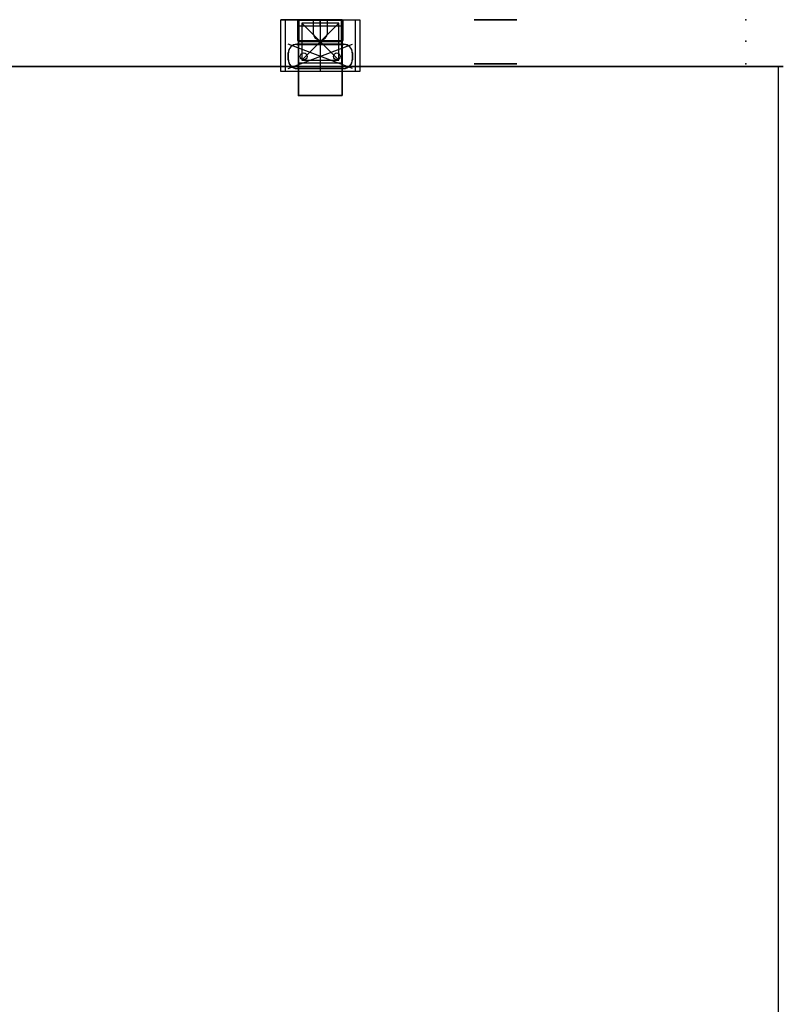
# Model space of a CAD drawing. Header units: centimetres. Extents: x -77 to 2, y 0 to 202.
# Tile 3 of 3: x -37 to 2, y 152 to 202. Entities that reach past the tile are written whole.
import ezdxf

# ---------------------------------------------------------------- set-up
doc = ezdxf.new("R2010")
doc.units = ezdxf.units.CM
doc.header["$MEASUREMENT"] = 0
for name, color, linetype in [('DNR80X+DNR30X v1_Sketch10', 7, 'Continuous'), ('DNR80X+DNR30X v1_Sketch11', 7, 'Continuous'), ('DNR80X+DNR30X v1_Sketch12', 7, 'Continuous'), ('DNR80X+DNR30X v1_Sketch13', 7, 'Continuous'), ('DNR80X+DNR30X v1_Sketch14', 7, 'Continuous'), ('DNR80X+DNR30X v1_Sketch15', 7, 'Continuous'), ('DNR80X+DNR30X v1_Sketch17', 7, 'Continuous'), ('DNR80X+DNR30X v1_Sketch18', 7, 'Continuous'), ('DNR80X+DNR30X v1_Sketch19', 7, 'Continuous'), ('DNR80X+DNR30X v1_Sketch20', 7, 'Continuous'), ('DNR80X+DNR30X v1_Sketch21', 7, 'Continuous'), ('DNR80X+DNR30X v1_Sketch22', 7, 'Continuous'), ('DNR80X+DNR30X v1_Sketch23', 7, 'Continuous'), ('DNR80X+DNR30X v1_Sketch24', 7, 'Continuous'), ('DNR80X+DNR30X v1_Sketch25', 7, 'Continuous'), ('DNR80X+DNR30X v1_Sketch26', 7, 'Continuous'), ('DNR80X+DNR30X v1_Sketch27', 7, 'Continuous'), ('DNR80X+DNR30X v1_Sketch3', 7, 'Continuous'), ('DNR80X+DNR30X v1_Sketch4', 7, 'Continuous'), ('DNR80X+DNR30X v1_Sketch5', 7, 'Continuous'), ('DNR80X+DNR30X v1_Sketch6', 7, 'Continuous'), ('DNR80X+DNR30X v1_Sketch7', 7, 'Continuous'), ('DNR80X+DNR30X v1_Sketch8', 7, 'Continuous'), ('DNR80X+DNR30X v1_Sketch9', 7, 'Continuous')]:
    doc.layers.add(name, color=color, linetype=linetype)

msp = doc.modelspace()

# ---------------------------------------------------------------- linework, layer by layer
at = {"layer": 'DNR80X+DNR30X v1_Sketch10'}
for p, q in [((-23, 198.5, -0.09), (-23, 202.4, -0.09)), ((-23, 202.4, -0.09), (-23, 201.3, -0.09)), ((-23, 202.4, -0.09), (-20.75, 202.4, -0.09)), ((-20.75, 202.4, -0.09), (-23, 202.4, -0.09)), ((-20.75, 201.3, -0.09), (-20.75, 202.4, -0.09)), ((-20.75, 202.4, -0.09), (-20.75, 198.5, -0.09)), ((-23, 201.3, -0.09), (-20.75, 201.3, -0.09)), ((-20.75, 198.5, -0.09), (-23, 198.5, -0.09))]:
    msp.add_line(p, q, dxfattribs=at)
at = {"layer": 'DNR80X+DNR30X v1_Sketch11'}
for p, q in [((-23, 202.4, -1.465), (-23, 202.4, 2.03)), ((-23, 202.4, 2.03), (-20.75, 202.4, 2.03)), ((-20.75, 202.4, 2.03), (-20.75, 202.4, -1.465))]:
    msp.add_line(p, q, dxfattribs=at)
at = {"layer": 'DNR80X+DNR30X v1_Sketch11', "extrusion": (0, 1, 0)}
msp.add_circle((21.875, -1.465, 202.4), 0.35, dxfattribs=at)
msp.add_arc((21.875, -1.465, 202.4), 1.125, 180, 0, dxfattribs=at)
at = {"layer": 'DNR80X+DNR30X v1_Sketch11'}
msp.add_point((0, 202.4), dxfattribs=at)
at = {"layer": 'DNR80X+DNR30X v1_Sketch12'}
for p, q in [((-22.97, 201.3, -0.393), (-23, 201.3, -0.393)), ((-23, 201.3, -3.543), (-23, 201.3, -0.393)), ((-23, 201.3, -0.19), (-23, 201.3, -1.465)), ((-23, 201.3, -0.393), (-20.78, 201.3, -0.393)), ((-20.75, 201.3, -3.543), (-23, 201.3, -3.543)), ((-22.97, 201.3, -0.19), (-22.97, 201.3, -1.465)), ((-20.78, 201.3, -0.19), (-22.97, 201.3, -0.19)), ((-21.875, 201.3, -0.393), (-21.875, 201.3, -3.543)), ((-20.78, 201.3, -1.465), (-20.78, 201.3, -0.19)), ((-20.78, 201.3, -0.393), (-20.75, 201.3, -0.393)), ((-20.75, 201.3, -1.465), (-20.75, 201.3, -0.19)), ((-20.75, 201.3, -0.393), (-20.75, 201.3, -3.543))]:
    msp.add_line(p, q, dxfattribs=at)
at = {"layer": 'DNR80X+DNR30X v1_Sketch12', "extrusion": (0, -1, 0)}
msp.add_circle((-21.875, -1.465, -201.3), 0.35, dxfattribs=at)
msp.add_arc((-21.875, -1.465, -201.3), 1.095, 180, 360, dxfattribs=at)
at = {"layer": 'DNR80X+DNR30X v1_Sketch12'}
msp.add_point((0, 201.3), dxfattribs=at)
at = {"layer": 'DNR80X+DNR30X v1_Sketch13'}
for p, q in [((-20.75, 201.3, -2.693), (-23, 201.3, -2.693)), ((-23, 201.3, -2.693), (-23, 201.3, -3.543)), ((-23, 201.3, -3.543), (-20.75, 201.3, -3.543)), ((-20.75, 201.3, -3.543), (-23, 201.3, -3.543)), ((-23, 201.3, -3.543), (-23, 201.3, -1.518)), ((-20.75, 201.3, -1.518), (-20.75, 201.3, -3.543)), ((-20.75, 201.3, -3.543), (-20.75, 201.3, -2.693))]:
    msp.add_line(p, q, dxfattribs=at)
at = {"layer": 'DNR80X+DNR30X v1_Sketch13', "extrusion": (0, 1, 0)}
msp.add_circle((21.875, -1.465, 201.3), 0.35, dxfattribs=at)
for start, end in [(0, 90), (90, 180)]:
    msp.add_arc((21.875, -1.518, 201.3), 1.125, start, end, dxfattribs=at)
at = {"layer": 'DNR80X+DNR30X v1_Sketch13'}
msp.add_point((0, 201.3), dxfattribs=at)
at = {"layer": 'DNR80X+DNR30X v1_Sketch14'}
for p, q in [((-20.78, 202.4, -2.693), (-22.97, 202.4, -2.693)), ((-21.875, 202.4, -2.693), (-22.24, 202.4, -2.693)), ((-22.24, 202.4, -2.693), (-22.24, 201.71, -2.693)), ((-21.875, 202.4, -2.693), (-21.875, 202.37, -2.693)), ((-21.875, 202.4, -2.693), (-21.51, 202.4, -2.693)), ((-21.51, 201.71, -2.693), (-21.51, 202.4, -2.693)), ((-23, 202.37, -2.693), (-23, 201.27, -2.693)), ((-20.75, 202.065, -2.693), (-23, 202.065, -2.693)), ((-22.97, 202.37, -2.693), (-22.97, 201.33, -2.693)), ((-20.78, 202.37, -2.693), (-22.97, 202.37, -2.693)), ((-21.875, 202.065, -2.693), (-21.875, 202.37, -2.693)), ((-20.78, 201.33, -2.693), (-20.78, 202.37, -2.693)), ((-20.75, 202.37, -2.693), (-20.75, 200.17, -2.693)), ((-22.97, 201.33, -2.693), (-20.78, 201.33, -2.693)), ((-21.88, 201.35, -2.693), (-21.87, 201.35, -2.693))]:
    msp.add_line(p, q, dxfattribs=at)
for centre, start, end in [((-21.88, 201.71, -2.693), 180, 270), ((-21.87, 201.71, -2.693), 270, 0)]:
    msp.add_arc(centre, 0.36, start, end, dxfattribs=at)
at = {"layer": 'DNR80X+DNR30X v1_Sketch15'}
for p, q in [((-22.97, 202.37, -3.543), (-20.78, 202.37, -3.543)), ((-22.97, 200.17, -3.543), (-22.97, 202.37, -3.543)), ((-22.825, 202.22, -3.543), (-22.825, 200.32, -3.543)), ((-20.925, 200.32, -3.543), (-22.825, 202.22, -3.543)), ((-22.825, 200.32, -3.543), (-20.925, 202.22, -3.543)), ((-20.925, 202.22, -3.543), (-22.825, 202.22, -3.543)), ((-21.875, 202.37, -3.543), (-21.875, 200.17, -3.543)), ((-20.925, 200.32, -3.543), (-20.925, 202.22, -3.543)), ((-20.78, 202.37, -3.543), (-20.78, 200.17, -3.543)), ((-20.78, 201.27, -3.543), (-22.97, 201.27, -3.543)), ((-20.78, 200.17, -3.543), (-22.97, 200.17, -3.543)), ((-22.825, 200.32, -3.543), (-20.925, 200.32, -3.543))]:
    msp.add_line(p, q, dxfattribs=at)
for p in [(-21.875, 201.27, -3.543), (-21.875, 201.27, -3.543), (-21.875, 200.17, -3.543)]:
    msp.add_point(p, dxfattribs=at)
at = {"layer": 'DNR80X+DNR30X v1_Sketch17'}
for p, q in [((-23.9, 199.73, -109.056), (-23.9, 202.4, -109.056)), ((-21.875, 202.4, -109.056), (-23.9, 202.4, -109.056)), ((-23.9, 202.4, -109.056), (-19.85, 202.4, -109.056)), ((-20.75, 202.4, -109.056), (-23, 202.4, -109.056)), ((-23, 198.5, -109.056), (-23, 202.4, -109.056)), ((-23, 202.4, -109.056), (-20.75, 202.4, -109.056)), ((-21.875, 202.4, -109.056), (-21.875, 199.73, -109.056)), ((-20.75, 202.4, -109.056), (-20.75, 198.5, -109.056)), ((-19.85, 202.4, -109.056), (-19.85, 199.73, -109.056)), ((-19.85, 199.73, -109.056), (-23.9, 199.73, -109.056)), ((-20.75, 198.5, -109.056), (-23, 198.5, -109.056))]:
    msp.add_line(p, q, dxfattribs=at)
at = {"layer": 'DNR80X+DNR30X v1_Sketch18'}
for p, q in [((-23.03, 202.37, -108.496), (-23.679, 202.37, -108.496)), ((-23.679, 202.37, -108.496), (-23.679, 199.76, -108.496)), ((-23.03, 201.33, -108.496), (-23.03, 202.37, -108.496)), ((-20.071, 202.37, -108.496), (-20.72, 202.37, -108.496)), ((-20.72, 202.37, -108.496), (-20.72, 201.33, -108.496)), ((-20.071, 199.76, -108.496), (-20.071, 202.37, -108.496)), ((-20.225, 199.89, -108.496), (-23.525, 201.14, -108.496)), ((-23.525, 199.89, -108.496), (-20.225, 201.14, -108.496)), ((-23.075, 201.14, -108.496), (-20.675, 201.14, -108.496)), ((-20.78, 201.27, -108.496), (-22.97, 201.27, -108.496)), ((-21.875, 201.27, -108.496), (-21.875, 199.76, -108.496)), ((-23.525, 200.34, -108.496), (-23.525, 200.69, -108.496)), ((-20.225, 200.69, -108.496), (-20.225, 200.34, -108.496)), ((-20.675, 199.89, -108.496), (-23.075, 199.89, -108.496)), ((-23.679, 199.76, -108.496), (-20.071, 199.76, -108.496))]:
    msp.add_line(p, q, dxfattribs=at)
for centre, radius, start, end in [((-23.075, 200.69, -108.496), 0.45, 90, 180), ((-22.97, 201.33, -108.496), 0.06, 180, 270), ((-20.78, 201.33, -108.496), 0.06, 270, 0), ((-20.675, 200.69, -108.496), 0.45, 0, 90), ((-23.075, 200.34, -108.496), 0.45, 180, 270), ((-20.675, 200.34, -108.496), 0.45, 270, 0)]:
    msp.add_arc(centre, radius, start, end, dxfattribs=at)
msp.add_point((-21.875, 200.515, -108.496), dxfattribs=at)
at = {"layer": 'DNR80X+DNR30X v1_Sketch19'}
for p, q in [((-23.679, 202.37, -108.496), (-23.679, 199.76, -108.496)), ((-23.03, 202.37, -108.496), (-23.679, 202.37, -108.496)), ((-23.03, 201.33, -108.496), (-23.03, 202.37, -108.496)), ((-20.071, 202.37, -108.496), (-20.72, 202.37, -108.496)), ((-20.72, 202.37, -108.496), (-20.72, 201.33, -108.496)), ((-20.071, 199.76, -108.496), (-20.071, 202.37, -108.496)), ((-23.075, 201.14, -108.496), (-20.675, 201.14, -108.496)), ((-23.075, 201.13, -108.496), (-20.675, 201.13, -108.496)), ((-20.78, 201.27, -108.496), (-22.97, 201.27, -108.496)), ((-23.525, 200.34, -108.496), (-23.525, 200.69, -108.496)), ((-23.515, 200.34, -108.496), (-23.515, 200.69, -108.496)), ((-20.235, 200.69, -108.496), (-20.235, 200.34, -108.496)), ((-20.225, 200.69, -108.496), (-20.225, 200.34, -108.496)), ((-20.675, 199.9, -108.496), (-23.075, 199.9, -108.496)), ((-20.675, 199.89, -108.496), (-23.075, 199.89, -108.496)), ((-23.679, 199.76, -108.496), (-20.071, 199.76, -108.496))]:
    msp.add_line(p, q, dxfattribs=at)
for centre, radius, start, end in [((-23.075, 200.69, -108.496), 0.45, 90, 180), ((-23.075, 200.69, -108.496), 0.44, 90, 180), ((-22.97, 201.33, -108.496), 0.06, 180, 270), ((-20.78, 201.33, -108.496), 0.06, 270, 0), ((-20.675, 200.69, -108.496), 0.45, 0, 90), ((-20.675, 200.69, -108.496), 0.44, 0, 90), ((-23.075, 200.34, -108.496), 0.45, 180, 270), ((-23.075, 200.34, -108.496), 0.44, 180, 270), ((-20.675, 200.34, -108.496), 0.45, 270, 0), ((-20.675, 200.34, -108.496), 0.44, 270, 0)]:
    msp.add_arc(centre, radius, start, end, dxfattribs=at)
at = {"layer": 'DNR80X+DNR30X v1_Sketch20'}
for p, q in [((-20.675, 201.14, -108.996), (-23.075, 201.14, -108.996)), ((-23.525, 200.69, -108.996), (-23.525, 200.34, -108.996)), ((-20.225, 200.34, -108.996), (-20.225, 200.69, -108.996)), ((-23.075, 199.89, -108.996), (-20.675, 199.89, -108.996))]:
    msp.add_line(p, q, dxfattribs=at)
for centre in [(-22.725, 200.515, -108.996), (-21.025, 200.515, -108.996)]:
    msp.add_circle(centre, 0.175, dxfattribs=at)
for centre, start, end in [((-23.075, 200.69, -108.996), 90, 180), ((-20.675, 200.69, -108.996), 0, 90), ((-23.075, 200.34, -108.996), 180, 270), ((-20.675, 200.34, -108.996), 270, 0)]:
    msp.add_arc(centre, 0.45, start, end, dxfattribs=at)
at = {"layer": 'DNR80X+DNR30X v1_Sketch21'}
msp.add_line((-76.325, 200, 1.43), (1.675, 200, 1.43), dxfattribs=at)
msp.add_point((0, 200), dxfattribs=at)
at = {"layer": 'DNR80X+DNR30X v1_Sketch22'}
for p, q in [((-13.97, 200.14, -1.518), (-13.97, 200.14, -3.513)), ((-13.97, 200.14, -3.513), (-11.78, 200.14, -3.513)), ((-13.225, 200.14, -1.659), (-12.882, 200.14, -1.865)), ((-13.218, 200.14, -1.259), (-13.225, 200.14, -1.659)), ((-12.868, 200.14, -1.065), (-13.218, 200.14, -1.259)), ((-12.882, 200.14, -1.865), (-12.532, 200.14, -1.671)), ((-12.525, 200.14, -1.271), (-12.868, 200.14, -1.065)), ((-12.532, 200.14, -1.671), (-12.525, 200.14, -1.271)), ((-11.78, 200.14, -3.513), (-11.78, 200.14, -1.518))]:
    msp.add_line(p, q, dxfattribs=at)
at = {"layer": 'DNR80X+DNR30X v1_Sketch22', "extrusion": (0, -1, 0)}
msp.add_circle((-12.875, -1.465, -200.14), 0.35, dxfattribs=at)
for start, end in [(90, 180), (0, 90)]:
    msp.add_arc((-12.875, -1.518, -200.14), 1.095, start, end, dxfattribs=at)
at = {"layer": 'DNR80X+DNR30X v1_Sketch22'}
for p in [(-12.875, 200.14, -1.465), (0, 200.14)]:
    msp.add_point(p, dxfattribs=at)
at = {"layer": 'DNR80X+DNR30X v1_Sketch23'}
for p, q in [((-13.97, 200.14, -3.513), (-11.78, 200.14, -3.513)), ((-13.97, 200.14, -1.518), (-13.97, 200.14, -3.513)), ((-13.225, 200.14, -1.659), (-13.218, 200.14, -1.259)), ((-12.882, 200.14, -1.865), (-13.225, 200.14, -1.659)), ((-12.882, 200.14, -1.859), (-13.22, 200.14, -1.656)), ((-13.22, 200.14, -1.656), (-13.213, 200.14, -1.262)), ((-13.218, 200.14, -1.259), (-12.868, 200.14, -1.065)), ((-13.213, 200.14, -1.262), (-12.868, 200.14, -1.071)), ((-12.532, 200.14, -1.671), (-12.882, 200.14, -1.865)), ((-12.537, 200.14, -1.668), (-12.882, 200.14, -1.859)), ((-12.868, 200.14, -1.071), (-12.53, 200.14, -1.274)), ((-12.868, 200.14, -1.065), (-12.525, 200.14, -1.271)), ((-12.53, 200.14, -1.274), (-12.537, 200.14, -1.668)), ((-12.525, 200.14, -1.271), (-12.532, 200.14, -1.671)), ((-11.78, 200.14, -3.513), (-11.78, 200.14, -1.518))]:
    msp.add_line(p, q, dxfattribs=at)
at = {"layer": 'DNR80X+DNR30X v1_Sketch23', "extrusion": (0, -1, 0)}
for start, end in [(90, 180), (0, 90)]:
    msp.add_arc((-12.875, -1.518, -200.14), 1.095, start, end, dxfattribs=at)
at = {"layer": 'DNR80X+DNR30X v1_Sketch23'}
msp.add_point((0, 200.14), dxfattribs=at)
at = {"layer": 'DNR80X+DNR30X v1_Sketch24'}
for p, q in [((-13.97, 202.4, -1.465), (-13.97, 202.4, 1.93)), ((-13.97, 202.4, 1.93), (-11.78, 202.4, 1.93)), ((-11.78, 202.4, 1.93), (-11.78, 202.4, -1.465))]:
    msp.add_line(p, q, dxfattribs=at)
at = {"layer": 'DNR80X+DNR30X v1_Sketch24', "extrusion": (0, 1, 0)}
for radius in [0.45, 0.35]:
    msp.add_circle((12.875, -1.465, 202.4), radius, dxfattribs=at)
msp.add_arc((12.875, -1.465, 202.4), 1.095, 180, 0, dxfattribs=at)
at = {"layer": 'DNR80X+DNR30X v1_Sketch24'}
msp.add_point((0, 202.4), dxfattribs=at)
at = {"layer": 'DNR80X+DNR30X v1_Sketch25'}
for p, q in [((-12.675, 202.4, -1.44), (-13.075, 202.4, -1.44)), ((-13.075, 202.4, -1.44), (-13.075, 202.4, -1.49)), ((-12.675, 202.4, -1.44), (-13.075, 202.4, -1.49)), ((-13.075, 202.4, -1.44), (-12.675, 202.4, -1.49)), ((-13.075, 202.4, -1.49), (-12.675, 202.4, -1.49)), ((-12.9, 202.4, -1.265), (-12.85, 202.4, -1.265)), ((-12.85, 202.4, -1.665), (-12.9, 202.4, -1.665)), ((-12.9, 202.4, -1.265), (-12.85, 202.4, -1.665)), ((-12.9, 202.4, -1.665), (-12.9, 202.4, -1.265)), ((-12.85, 202.4, -1.265), (-12.9, 202.4, -1.665)), ((-12.85, 202.4, -1.265), (-12.85, 202.4, -1.665)), ((-12.675, 202.4, -1.49), (-12.675, 202.4, -1.44))]:
    msp.add_line(p, q, dxfattribs=at)
at = {"layer": 'DNR80X+DNR30X v1_Sketch25', "extrusion": (0, 1, 0)}
msp.add_circle((12.875, -1.465, 202.4), 0.443, dxfattribs=at)
at = {"layer": 'DNR80X+DNR30X v1_Sketch25'}
for p in [(-12.875, 202.4, -1.465), (-12.875, 202.4, -1.465), (0, 202.4)]:
    msp.add_point(p, dxfattribs=at)
at = {"layer": 'DNR80X+DNR30X v1_Sketch26'}
for p, q in [((-1.125, 200, 0.456), (-1.125, 200, 0.27)), ((-1.125, 200, 1.444), (-1.125, 200, 1.48)), ((-1.074, 200, 0.47), (-1.125, 200, 0.47)), ((-1.125, 200, 1.444), (-1.125, 200, 1.48)), ((-1.125, 200, 1.48), (-1.125, 200, 1.63)), ((-1.125, 200, 0.27), (0.665, 200, 0.27)), ((-1.125, 200, 1.63), (1.875, 200, 1.63)), ((-1.074, 200, 1.43), (-1.111, 200, 1.43)), ((-1.06, 200, 0.43), (-1.06, 200, 0.456)), ((-1.06, 200, 1.47), (-1.06, 200, 1.444)), ((-1.05, 200, 1.48), (-0.548, 200, 1.48)), ((-1.05, 200, 0.42), (-0.548, 200, 0.42)), ((-0.538, 200, 0.456), (-0.538, 200, 0.43)), ((-0.538, 200, 1.444), (-0.538, 200, 1.47)), ((-0.487, 200, 1.43), (-0.523, 200, 1.43)), ((-0.487, 200, 0.47), (-0.523, 200, 0.47)), ((-0.472, 200, 1.47), (-0.472, 200, 1.444)), ((-0.472, 200, 0.43), (-0.472, 200, 0.456)), ((-0.462, 200, 1.48), (0.04, 200, 1.48)), ((-0.462, 200, 0.42), (0.04, 200, 0.42)), ((0.05, 200, 1.444), (0.05, 200, 1.47)), ((0.05, 200, 0.456), (0.05, 200, 0.43)), ((0.101, 200, 0.47), (0.064, 200, 0.47)), ((0.101, 200, 1.43), (0.064, 200, 1.43)), ((0.115, 200, 1.47), (0.115, 200, 1.444)), ((0.115, 200, 0.43), (0.115, 200, 0.456)), ((0.125, 200, 0.42), (0.627, 200, 0.42)), ((0.125, 200, 1.48), (0.627, 200, 1.48)), ((0.637, 200, 0.456), (0.637, 200, 0.43)), ((0.637, 200, 1.444), (0.637, 200, 1.47)), ((0.688, 200, 0.47), (0.652, 200, 0.47)), ((0.688, 200, 1.43), (0.652, 200, 1.43)), ((0.675, 200, -1.37), (0.825, 200, -1.37)), ((0.675, 200, -1.37), (0.675, 200, 0.26)), ((0.703, 200, 0.43), (0.703, 200, 0.456)), ((0.703, 200, 1.47), (0.703, 200, 1.444)), ((0.713, 200, 1.48), (1.215, 200, 1.48)), ((0.713, 200, 0.42), (1.215, 200, 0.42)), ((0.825, 200, -1.37), (0.865, 200, -1.37)), ((0.825, 200, -0.695), (0.825, 200, -0.18)), ((0.825, 200, -1.295), (0.825, 200, -0.78)), ((0.865, 200, -1.37), (0.825, 200, -1.37)), ((0.825, 200, -0.095), (0.825, 200, 0.26)), ((0.885, 200, 0.27), (0.835, 200, 0.27)), ((0.835, 200, -0.77), (0.865, 200, -0.77)), ((0.865, 200, -0.705), (0.835, 200, -0.705)), ((0.865, 200, -0.105), (0.835, 200, -0.105)), ((0.835, 200, -0.17), (0.865, 200, -0.17)), ((0.865, 200, -1.305), (0.835, 200, -1.305)), ((0.875, 200, -1.36), (0.875, 200, -1.315)), ((0.875, 200, -1.315), (0.875, 200, -1.36)), ((0.875, 200, -0.16), (0.875, 200, -0.115)), ((0.875, 200, -0.76), (0.875, 200, -0.715)), ((0.885, 200, 0.27), (1.665, 200, 0.27)), ((1.225, 200, 0.456), (1.225, 200, 0.43)), ((1.225, 200, 1.444), (1.225, 200, 1.47)), ((1.276, 200, 0.47), (1.239, 200, 0.47)), ((1.276, 200, 1.43), (1.239, 200, 1.43)), ((1.29, 200, 1.47), (1.29, 200, 1.444)), ((1.29, 200, 0.43), (1.29, 200, 0.456)), ((1.3, 200, 1.48), (1.665, 200, 1.48)), ((1.3, 200, 0.42), (1.665, 200, 0.42)), ((1.665, 200, 0.27), (1.715, 200, 0.27)), ((1.675, 200, 1.43), (1.675, 200, 0.47)), ((1.675, 200, -0.16), (1.675, 200, -0.115)), ((1.675, 200, -1.37), (1.875, 200, -1.37)), ((1.675, 200, 1.47), (1.675, 200, 1.43)), ((1.675, 200, -0.76), (1.675, 200, -0.715)), ((1.675, 200, 0.43), (1.675, 200, 0.47)), ((1.675, 200, -1.315), (1.675, 200, -1.36)), ((1.715, 200, -0.17), (1.685, 200, -0.17)), ((1.685, 200, -1.37), (1.725, 200, -1.37)), ((1.685, 200, -0.705), (1.715, 200, -0.705)), ((1.685, 200, -0.105), (1.715, 200, -0.105)), ((1.715, 200, -0.77), (1.685, 200, -0.77)), ((1.685, 200, -1.305), (1.715, 200, -1.305)), ((1.725, 200, -0.095), (1.725, 200, 0.26)), ((1.725, 200, -0.695), (1.725, 200, -0.18)), ((1.725, 200, -1.295), (1.725, 200, -0.78)), ((1.875, 200, 1.63), (1.875, 200, 1.43)), ((1.875, 200, 0.47), (1.875, 200, 1.43)), ((1.875, 200, 0.27), (1.875, 200, 0.47)), ((1.875, 200, -1.37), (1.875, 200, 0.27))]:
    msp.add_line(p, q, dxfattribs=at)
at = {"layer": 'DNR80X+DNR30X v1_Sketch26', "extrusion": (-1.22465e-16, 1, 1.22465e-16)}
for centre, radius, start, end in [((1.111, 1.444, 200), 0.0145, 270, 0), ((1.111, 0.456, 200), 0.0145, 0, 90), ((1.074, 1.444, 200), 0.0145, 180, 270), ((1.074, 0.456, 200), 0.0145, 90, 180), ((1.05, 1.47, 200), 0.01, 0, 90), ((1.05, 0.43, 200), 0.01, 270, 0), ((0.548, 0.43, 200), 0.01, 180, 270), ((0.548, 1.47, 200), 0.01, 90, 180), ((0.523, 1.444, 200), 0.0145, 270, 0), ((0.523, 0.456, 200), 0.0145, 0, 90), ((0.487, 0.456, 200), 0.0145, 90, 180), ((0.487, 1.444, 200), 0.0145, 180, 270), ((0.462, 1.47, 200), 0.01, 0, 90), ((0.462, 0.43, 200), 0.01, 270, 0), ((-0.04, 0.43, 200), 0.01, 180, 270), ((-0.04, 1.47, 200), 0.01, 90, 180), ((-0.064, 0.456, 200), 0.0145, 0, 90), ((-0.064, 1.444, 200), 0.0145, 270, 0), ((-0.101, 1.444, 200), 0.0145, 180, 270), ((-0.101, 0.456, 200), 0.0145, 90, 180), ((-0.125, 1.47, 200), 0.01, 0, 90), ((-0.125, 0.43, 200), 0.01, 270, 0), ((-0.627, 0.43, 200), 0.01, 180, 270), ((-0.627, 1.47, 200), 0.01, 90, 180), ((-0.652, 0.456, 200), 0.0145, 0, 90), ((-0.652, 1.444, 200), 0.0145, 270, 0), ((-0.665, 0.26, 200), 0.01, 90, 180), ((-0.688, 1.444, 200), 0.0145, 180, 270), ((-0.688, 0.456, 200), 0.0145, 90, 180), ((-0.713, 1.47, 200), 0.01, 0, 90), ((-0.713, 0.43, 200), 0.01, 270, 0), ((-0.835, 0.26, 200), 0.01, 0, 90), ((-0.835, -0.695, 200), 0.01, 270, 0), ((-0.835, -0.78, 200), 0.01, 360, 90), ((-0.835, -0.095, 200), 0.01, 270, 0), ((-0.835, -0.18, 200), 0.01, 360, 90), ((-0.835, -1.295, 200), 0.01, 270, 0), ((-0.865, -1.36, 200), 0.01, 180, 270), ((-0.865, -0.76, 200), 0.01, 180, 270), ((-0.865, -0.115, 200), 0.01, 90, 180), ((-0.865, -0.16, 200), 0.01, 180, 270), ((-0.865, -1.315, 200), 0.01, 90, 180), ((-0.865, -0.715, 200), 0.01, 90, 180), ((-1.215, 0.43, 200), 0.01, 180, 270), ((-1.215, 1.47, 200), 0.01, 90, 180), ((-1.239, 1.444, 200), 0.0145, 270, 0), ((-1.239, 0.456, 200), 0.0145, 0, 90), ((-1.276, 1.444, 200), 0.0145, 180, 270), ((-1.276, 0.456, 200), 0.0145, 90, 180), ((-1.3, 1.47, 200), 0.01, 360, 90), ((-1.3, 0.43, 200), 0.01, 270, 0), ((-1.665, 1.47, 200), 0.01, 90, 180), ((-1.665, 0.43, 200), 0.01, 180, 270), ((-1.685, -0.16, 200), 0.01, 270, 0), ((-1.685, -1.315, 200), 0.01, 0, 90), ((-1.685, -0.115, 200), 0.01, 0, 90), ((-1.685, -0.715, 200), 0.01, 0, 90), ((-1.685, -0.76, 200), 0.01, 270, 0), ((-1.685, -1.36, 200), 0.01, 270, 0), ((-1.715, -0.18, 200), 0.01, 90, 180), ((-1.715, -1.295, 200), 0.01, 180, 270), ((-1.715, -0.095, 200), 0.01, 180, 270), ((-1.715, -0.695, 200), 0.01, 180, 270), ((-1.715, 0.26, 200), 0.01, 90, 180), ((-1.715, -0.78, 200), 0.01, 90, 180)]:
    msp.add_arc(centre, radius, start, end, dxfattribs=at)
at = {"layer": 'DNR80X+DNR30X v1_Sketch26'}
for p in [(-1.06, 200, 1.48), (0, 200), (0.825, 200, -1.305), (0.875, 200, 0.27), (1.675, 200, 0.27)]:
    msp.add_point(p, dxfattribs=at)
at = {"layer": 'DNR80X+DNR30X v1_Sketch27'}
for p, q in [((-1.125, 200, 1.444), (-1.125, 200, 1.63)), ((-1.125, 200, 1.63), (1.875, 200, 1.63)), ((0.665, 200, 0.27), (-1.125, 200, 0.27)), ((-1.125, 200, 0.27), (-1.125, 200, 0.456)), ((-1.074, 200, 1.43), (-1.111, 200, 1.43)), ((-1.111, 200, 0.47), (-1.074, 200, 0.47)), ((-1.06, 200, 1.47), (-1.06, 200, 1.444)), ((-1.06, 200, 0.456), (-1.06, 200, 0.43)), ((-0.548, 200, 1.48), (-1.05, 200, 1.48)), ((-1.05, 200, 0.42), (-0.548, 200, 0.42)), ((-0.538, 200, 0.43), (-0.538, 200, 0.456)), ((-0.538, 200, 1.444), (-0.538, 200, 1.47)), ((-0.487, 200, 1.43), (-0.523, 200, 1.43)), ((-0.523, 200, 0.47), (-0.487, 200, 0.47)), ((-0.472, 200, 1.47), (-0.472, 200, 1.444)), ((-0.472, 200, 0.456), (-0.472, 200, 0.43)), ((-0.462, 200, 0.42), (0.04, 200, 0.42)), ((0.04, 200, 1.48), (-0.462, 200, 1.48)), ((0.05, 200, 0.43), (0.05, 200, 0.456)), ((0.05, 200, 1.444), (0.05, 200, 1.47)), ((0.064, 200, 0.47), (0.101, 200, 0.47)), ((0.101, 200, 1.43), (0.064, 200, 1.43)), ((0.115, 200, 0.456), (0.115, 200, 0.43)), ((0.115, 200, 1.47), (0.115, 200, 1.444)), ((0.125, 200, 0.42), (0.627, 200, 0.42)), ((0.627, 200, 1.48), (0.125, 200, 1.48)), ((0.637, 200, 0.43), (0.637, 200, 0.456)), ((0.637, 200, 1.444), (0.637, 200, 1.47)), ((0.652, 200, 0.47), (0.688, 200, 0.47)), ((0.688, 200, 1.43), (0.652, 200, 1.43)), ((0.865, 200, -1.37), (0.675, 200, -1.37)), ((0.675, 200, -1.37), (0.675, 200, 0.26)), ((0.703, 200, 1.47), (0.703, 200, 1.444)), ((0.703, 200, 0.456), (0.703, 200, 0.43)), ((1.215, 200, 1.48), (0.713, 200, 1.48)), ((0.713, 200, 0.42), (1.215, 200, 0.42)), ((0.825, 200, -0.78), (0.825, 200, -1.295)), ((0.825, 200, -0.18), (0.825, 200, -0.695)), ((0.825, 200, 0.26), (0.825, 200, -0.095)), ((0.835, 200, -0.105), (0.865, 200, -0.105)), ((0.835, 200, -1.305), (0.865, 200, -1.305)), ((0.865, 200, -0.17), (0.835, 200, -0.17)), ((1.715, 200, 0.27), (0.835, 200, 0.27)), ((0.835, 200, -0.705), (0.865, 200, -0.705)), ((0.865, 200, -0.77), (0.835, 200, -0.77)), ((0.875, 200, -1.315), (0.875, 200, -1.36)), ((0.875, 200, -0.115), (0.875, 200, -0.16)), ((0.875, 200, 0.27), (0.875, 200, -29.73)), ((0.875, 200, -0.715), (0.875, 200, -0.76)), ((0.875, 200, -29.73), (1.675, 200, -29.73)), ((1.675, 200, 0.27), (0.875, 200, 0.27)), ((1.225, 200, 1.444), (1.225, 200, 1.47)), ((1.225, 200, 0.43), (1.225, 200, 0.456)), ((1.276, 200, 1.43), (1.239, 200, 1.43)), ((1.239, 200, 0.47), (1.276, 200, 0.47)), ((1.29, 200, 0.456), (1.29, 200, 0.43)), ((1.29, 200, 1.47), (1.29, 200, 1.444)), ((1.3, 200, 0.42), (1.665, 200, 0.42)), ((1.665, 200, 1.48), (1.3, 200, 1.48)), ((1.675, 200, -0.76), (1.675, 200, -0.715)), ((1.675, 200, -1.36), (1.675, 200, -1.315)), ((1.675, 200, -0.16), (1.675, 200, -0.115)), ((1.675, 200, 0.27), (1.675, 200, -29.73)), ((1.675, 200, 0.43), (1.675, 200, 1.47)), ((1.685, 200, -0.105), (1.715, 200, -0.105)), ((1.875, 200, -1.37), (1.685, 200, -1.37)), ((1.685, 200, -1.305), (1.715, 200, -1.305)), ((1.685, 200, -0.705), (1.715, 200, -0.705)), ((1.715, 200, -0.17), (1.685, 200, -0.17)), ((1.715, 200, -0.77), (1.685, 200, -0.77)), ((1.725, 200, -0.695), (1.725, 200, -0.18)), ((1.725, 200, -0.095), (1.725, 200, 0.26)), ((1.725, 200, -1.295), (1.725, 200, -0.78)), ((1.875, 200, 1.63), (1.875, 200, -1.37))]:
    msp.add_line(p, q, dxfattribs=at)
at = {"layer": 'DNR80X+DNR30X v1_Sketch27', "extrusion": (-1.22465e-16, 1, 1.22465e-16)}
for centre, radius, start, end in [((1.111, 1.444, 200), 0.0145, 270, 0), ((1.111, 0.456, 200), 0.0145, 0, 90), ((1.074, 1.444, 200), 0.0145, 180, 270), ((1.074, 0.456, 200), 0.0145, 90, 180), ((1.05, 0.43, 200), 0.01, 270, 0), ((1.05, 1.47, 200), 0.01, 0, 90), ((0.548, 0.43, 200), 0.01, 180, 270), ((0.548, 1.47, 200), 0.01, 90, 180), ((0.523, 1.444, 200), 0.0145, 270, 360), ((0.523, 0.456, 200), 0.0145, 0, 90), ((0.487, 1.444, 200), 0.0145, 180, 270), ((0.487, 0.456, 200), 0.0145, 90, 180), ((0.462, 0.43, 200), 0.01, 270, 0), ((0.462, 1.47, 200), 0.01, 0, 90), ((-0.04, 0.43, 200), 0.01, 180, 270), ((-0.04, 1.47, 200), 0.01, 90, 180), ((-0.064, 1.444, 200), 0.0145, 270, 0), ((-0.064, 0.456, 200), 0.0145, 0, 90), ((-0.101, 1.444, 200), 0.0145, 180, 270), ((-0.101, 0.456, 200), 0.0145, 90, 180), ((-0.125, 1.47, 200), 0.01, 0, 90), ((-0.125, 0.43, 200), 0.01, 270, 0), ((-0.627, 0.43, 200), 0.01, 180, 270), ((-0.627, 1.47, 200), 0.01, 90, 180), ((-0.652, 0.456, 200), 0.0145, 0, 90), ((-0.652, 1.444, 200), 0.0145, 270, 0), ((-0.665, 0.26, 200), 0.01, 90, 180), ((-0.688, 1.444, 200), 0.0145, 180, 270), ((-0.688, 0.456, 200), 0.0145, 90, 180), ((-0.713, 1.47, 200), 0.01, 0, 90), ((-0.713, 0.43, 200), 0.01, 270, 0), ((-0.835, 0.26, 200), 0.01, 0, 90), ((-0.835, -1.295, 200), 0.01, 270, 0), ((-0.835, -0.095, 200), 0.01, 270, 0), ((-0.835, -0.695, 200), 0.01, 270, 0), ((-0.835, -0.78, 200), 0.01, 360, 90), ((-0.835, -0.18, 200), 0.01, 360, 90), ((-0.865, -1.315, 200), 0.01, 90, 180), ((-0.865, -0.76, 200), 0.01, 180, 270), ((-0.865, -0.16, 200), 0.01, 180, 270), ((-0.865, -0.115, 200), 0.01, 90, 180), ((-0.865, -1.36, 200), 0.01, 180, 270), ((-0.865, -0.715, 200), 0.01, 90, 180), ((-1.215, 1.47, 200), 0.01, 90, 180), ((-1.215, 0.43, 200), 0.01, 180, 270), ((-1.239, 1.444, 200), 0.0145, 270, 0), ((-1.239, 0.456, 200), 0.0145, 0, 90), ((-1.276, 0.456, 200), 0.0145, 90, 180), ((-1.276, 1.444, 200), 0.0145, 180, 270), ((-1.3, 1.47, 200), 0.01, 360, 90), ((-1.3, 0.43, 200), 0.01, 270, 0), ((-1.665, 1.47, 200), 0.01, 90, 180), ((-1.665, 0.43, 200), 0.01, 180, 270), ((-1.685, -0.715, 200), 0.01, 0, 90), ((-1.685, -1.36, 200), 0.01, 270, 0), ((-1.685, -0.115, 200), 0.01, 0, 90), ((-1.685, -1.315, 200), 0.01, 0, 90), ((-1.685, -0.76, 200), 0.01, 270, 0), ((-1.685, -0.16, 200), 0.01, 270, 0), ((-1.715, -0.695, 200), 0.01, 180, 270), ((-1.715, -0.78, 200), 0.01, 90, 180), ((-1.715, -1.295, 200), 0.01, 180, 270), ((-1.715, 0.26, 200), 0.01, 90, 180), ((-1.715, -0.18, 200), 0.01, 90, 180), ((-1.715, -0.095, 200), 0.01, 180, 270)]:
    msp.add_arc(centre, radius, start, end, dxfattribs=at)
at = {"layer": 'DNR80X+DNR30X v1_Sketch27'}
msp.add_point((0, 200), dxfattribs=at)
at = {"layer": 'DNR80X+DNR30X v1_Sketch3'}
for p, q in [((-1.925, 200, 0.89), (-1.887, 200, 0.89)), ((-1.925, 200, -0.89), (-1.925, 200, 0.89)), ((-1.887, 200, -0.89), (-1.925, 200, -0.89)), ((-1.925, 200, -0.852), (-1.925, 200, -0.778)), ((-1.925, 200, 0.508), (-1.925, 200, 0.852)), ((1.855, 200, -0.89), (-1.887, 200, -0.89)), ((-1.887, 200, -0.74), (-1.839, 200, -0.74)), ((-1.887, 200, 0.89), (1.855, 200, 0.89)), ((-1.813, 200, 0.47), (-1.887, 200, 0.47)), ((-1.831, 200, -0.748), (-1.831, 200, -0.747)), ((-1.828, 200, -0.75), (-1.776, 200, -0.683)), ((-1.775, 200, 0.514), (-1.775, 200, 0.508)), ((-1.775, 200, 0.74), (-1.775, 200, 0.634)), ((0.625, 200, 0.74), (-1.775, 200, 0.74)), ((-1.767, 200, -0.686), (-1.767, 200, -0.74)), ((-1.695, 200, 0.524), (-1.765, 200, 0.524)), ((-1.765, 200, 0.624), (-1.695, 200, 0.624)), ((-1.757, 200, -0.75), (-1.757, 200, -0.75)), ((-1.752, 200, -0.748), (-1.701, 200, -0.683)), ((-1.692, 200, -0.686), (-1.692, 200, -0.74)), ((-1.682, 200, -0.75), (-1.682, 200, -0.75)), ((-1.677, 200, -0.748), (-1.626, 200, -0.683)), ((-1.675, 200, 0.604), (-1.675, 200, 0.544)), ((-1.618, 200, -0.686), (-1.618, 200, -0.74)), ((-1.608, 200, -0.75), (-1.608, 200, -0.75)), ((-1.603, 200, -0.748), (-1.552, 200, -0.683)), ((-1.543, 200, -0.686), (-1.543, 200, -0.74)), ((-1.533, 200, -0.75), (-1.533, 200, -0.75)), ((-1.528, 200, -0.748), (-1.477, 200, -0.683)), ((-1.468, 200, -0.686), (-1.468, 200, -0.74)), ((-1.458, 200, -0.75), (-1.458, 200, -0.75)), ((-1.454, 200, -0.748), (-1.403, 200, -0.683)), ((-1.394, 200, -0.686), (-1.394, 200, -0.74)), ((-1.384, 200, -0.75), (-1.384, 200, -0.75)), ((-1.379, 200, -0.748), (-1.328, 200, -0.683)), ((-1.319, 200, -0.686), (-1.319, 200, -0.74)), ((-1.309, 200, -0.75), (-1.309, 200, -0.75)), ((-1.305, 200, -0.748), (-1.254, 200, -0.683)), ((-1.245, 200, -0.686), (-1.245, 200, -0.74)), ((-1.235, 200, -0.75), (-1.235, 200, -0.75)), ((-1.23, 200, -0.748), (-1.179, 200, -0.683)), ((-1.17, 200, -0.686), (-1.17, 200, -0.74)), ((-1.16, 200, -0.75), (-1.16, 200, -0.75)), ((-1.156, 200, -0.748), (-1.105, 200, -0.683)), ((-1.096, 200, -0.686), (-1.096, 200, -0.74)), ((-1.086, 200, -0.75), (-1.086, 200, -0.75)), ((-1.081, 200, -0.748), (-1.03, 200, -0.683)), ((-1.021, 200, -0.686), (-1.021, 200, -0.74)), ((-1.011, 200, -0.75), (-1.011, 200, -0.75)), ((-1.006, 200, -0.748), (-0.956, 200, -0.683)), ((-0.947, 200, -0.686), (-0.947, 200, -0.74)), ((-0.937, 200, -0.75), (-0.937, 200, -0.75)), ((-0.932, 200, -0.748), (-0.881, 200, -0.683)), ((-0.872, 200, -0.686), (-0.872, 200, -0.74)), ((-0.862, 200, -0.75), (-0.862, 200, -0.75)), ((-0.857, 200, -0.748), (-0.807, 200, -0.683)), ((-0.798, 200, -0.686), (-0.798, 200, -0.74)), ((-0.788, 200, -0.75), (-0.783, 200, -0.75)), ((-0.781, 200, -0.748), (-0.781, 200, -0.742)), ((-0.779, 200, -0.74), (-0.7, 200, -0.74)), ((-0.667, 200, -0.717), (-0.597, 200, -0.526)), ((-0.575, 200, -0.74), (0.275, 200, -0.74)), ((-0.504, 200, -0.544), (-0.575, 200, -0.74)), ((-0.545, 200, -0.49), (-0.541, 200, -0.49)), ((0.275, 200, -0.49), (0.375, 200, -0.49)), ((0.275, 200, -0.74), (0.275, 200, -0.49)), ((0.375, 200, -0.74), (1.655, 200, -0.74)), ((0.375, 200, -0.49), (0.375, 200, -0.74)), ((0.525, 200, 0.544), (0.525, 200, 0.604)), ((0.545, 200, 0.624), (0.625, 200, 0.624)), ((0.705, 200, 0.524), (0.545, 200, 0.524)), ((0.625, 200, 0.624), (0.625, 200, 0.74)), ((1.655, 200, 0.74), (0.725, 200, 0.74)), ((0.725, 200, 0.74), (0.725, 200, 0.544)), ((1.675, 200, -0.72), (1.675, 200, 0.72)), ((1.825, 200, 0.73), (1.825, 200, -0.73)), ((1.835, 200, -0.74), (1.855, 200, -0.74)), ((1.855, 200, 0.74), (1.835, 200, 0.74)), ((1.925, 200, 0.89), (1.855, 200, 0.89)), ((1.855, 200, -0.89), (1.925, 200, -0.89)), ((1.925, 200, -0.89), (1.925, 200, 0.89)), ((1.925, 200, -0.81), (1.925, 200, -0.82)), ((1.925, 200, 0.82), (1.925, 200, 0.81))]:
    msp.add_line(p, q, dxfattribs=at)
at = {"layer": 'DNR80X+DNR30X v1_Sketch3', "extrusion": (0, 1, 0)}
for centre, radius, start, end in [((1.887, -0.778, 200), 0.038, 0, 90), ((1.887, -0.852, 200), 0.038, 270, 0), ((1.887, 0.852, 200), 0.038, 360, 90), ((1.887, 0.508, 200), 0.038, 270, 0), ((1.839, -0.748, 200), 0.0075, 90, 180), ((1.828, -0.747, 200), 0.003, 270, 0), ((1.813, 0.508, 200), 0.038, 180, 270), ((1.772, -0.686, 200), 0.005, 38.0284, 180), ((1.765, 0.514, 200), 0.01, 360, 90), ((1.765, 0.634, 200), 0.01, 270, 0), ((1.757, -0.74, 200), 0.01, 270, 0), ((1.757, -0.744, 200), 0.006, 218.0284, 269.9926), ((1.697, -0.686, 200), 0.005, 38.0284, 180), ((1.695, 0.544, 200), 0.02, 180, 270), ((1.695, 0.604, 200), 0.02, 90, 180), ((1.682, -0.74, 200), 0.01, 270, 0), ((1.682, -0.744, 200), 0.006, 218.0284, 269.9926), ((1.623, -0.686, 200), 0.005, 38.0284, 180), ((1.608, -0.74, 200), 0.01, 270, 0), ((1.608, -0.744, 200), 0.006, 218.0284, 269.9926), ((1.548, -0.686, 200), 0.005, 38.0284, 180), ((1.533, -0.74, 200), 0.01, 270, 0), ((1.533, -0.744, 200), 0.006, 218.0284, 269.9926), ((1.473, -0.686, 200), 0.005, 38.0284, 180), ((1.458, -0.74, 200), 0.01, 270, 0), ((1.458, -0.744, 200), 0.006, 218.0284, 269.9926), ((1.399, -0.686, 200), 0.005, 38.0284, 180), ((1.384, -0.74, 200), 0.01, 270, 0), ((1.384, -0.744, 200), 0.006, 218.0284, 269.9926), ((1.324, -0.686, 200), 0.005, 38.0284, 180), ((1.309, -0.74, 200), 0.01, 270, 0), ((1.309, -0.744, 200), 0.006, 218.0284, 269.9926), ((1.25, -0.686, 200), 0.005, 38.0284, 180), ((1.235, -0.74, 200), 0.01, 270, 0), ((1.235, -0.744, 200), 0.006, 218.0284, 269.9926), ((1.175, -0.686, 200), 0.005, 38.0284, 180), ((1.16, -0.74, 200), 0.01, 270, 0), ((1.16, -0.744, 200), 0.006, 218.0284, 269.9926), ((1.101, -0.686, 200), 0.005, 38.0284, 180), ((1.086, -0.74, 200), 0.01, 270, 0), ((1.086, -0.744, 200), 0.006, 218.0284, 269.9926), ((1.026, -0.686, 200), 0.005, 38.0284, 180), ((1.011, -0.74, 200), 0.01, 270, 0), ((1.011, -0.744, 200), 0.006, 218.0284, 269.9926), ((0.952, -0.686, 200), 0.005, 38.0284, 180), ((0.937, -0.74, 200), 0.01, 270.0002, 0), ((0.937, -0.744, 200), 0.006, 218.0284, 270), ((0.877, -0.686, 200), 0.005, 38.0284, 180), ((0.862, -0.74, 200), 0.01, 270.0075, 360), ((0.862, -0.744, 200), 0.006, 218.0284, 270), ((0.803, -0.686, 200), 0.005, 38.0284, 180), ((0.788, -0.74, 200), 0.01, 270, 0), ((0.783, -0.748, 200), 0.002, 180, 270), ((0.779, -0.742, 200), 0.002, 360, 90), ((0.7, -0.705, 200), 0.035, 200, 270), ((0.545, -0.545, 200), 0.055, 20, 90), ((0.541, -0.53, 200), 0.04, 90, 200), ((-0.545, 0.544, 200), 0.02, 270, 360), ((-0.545, 0.604, 200), 0.02, 0, 90), ((-0.705, 0.544, 200), 0.02, 180, 270), ((-1.655, 0.72, 200), 0.02, 90, 180), ((-1.655, -0.72, 200), 0.02, 180, 270), ((-1.835, -0.73, 200), 0.01, 270, 0), ((-1.835, 0.73, 200), 0.01, 0, 90), ((-1.855, -0.82, 200), 0.07, 180, 270), ((-1.855, -0.81, 200), 0.07, 90, 180), ((-1.855, 0.81, 200), 0.07, 180, 270), ((-1.855, 0.82, 200), 0.07, 90, 180)]:
    msp.add_arc(centre, radius, start, end, dxfattribs=at)
at = {"layer": 'DNR80X+DNR30X v1_Sketch3'}
msp.add_point((0, 200), dxfattribs=at)
at = {"layer": 'DNR80X+DNR30X v1_Sketch4'}
for p, q in [((-1.925, 200, 0.852), (-1.925, 200, -0.852)), ((1.855, 200, 0.89), (-1.887, 200, 0.89)), ((-1.887, 200, -0.89), (1.855, 200, -0.89)), ((1.835, 200, 0.73), (1.835, 200, -0.73)), ((1.845, 200, -0.74), (1.925, 200, -0.74)), ((1.925, 200, 0.74), (1.845, 200, 0.74)), ((1.925, 200, -0.82), (1.925, 200, 0.82))]:
    msp.add_line(p, q, dxfattribs=at)
at = {"layer": 'DNR80X+DNR30X v1_Sketch4', "extrusion": (0, -1, 0)}
for centre, radius, start, end in [((-1.887, 0.852, -200), 0.038, 90, 180), ((-1.887, -0.852, -200), 0.038, 180, 270), ((1.845, -0.73, -200), 0.01, 180, 270), ((1.845, 0.73, -200), 0.01, 90, 180), ((1.855, 0.82, -200), 0.07, 0, 90), ((1.855, -0.82, -200), 0.07, 270, 0)]:
    msp.add_arc(centre, radius, start, end, dxfattribs=at)
at = {"layer": 'DNR80X+DNR30X v1_Sketch4'}
for p in [(0, 200), (1.835, 200, -0.74), (1.835, 200, 0.74)]:
    msp.add_point(p, dxfattribs=at)
at = {"layer": 'DNR80X+DNR30X v1_Sketch5'}
for p, q in [((-76.325, 200, 0.47), (1.675, 200, 0.47)), ((-1.925, 200, 0.852), (-1.925, 200, -0.852)), ((-1.887, 200, -0.89), (1.855, 200, -0.89)), ((1.855, 200, 0.89), (-1.887, 200, 0.89)), ((1.825, 200, 0.79), (-1.825, 200, 0.79)), ((0.725, 200, 0.544), (0.725, 200, 0.74)), ((0.725, 200, 0.74), (1.655, 200, 0.74)), ((0.84, 200, 0.615), (0.84, 200, 0.595)), ((1.12, 200, 0.665), (0.89, 200, 0.665)), ((0.89, 200, 0.545), (1.12, 200, 0.545)), ((1.2, 200, 0.605), (1.2, 200, 0.705)), ((1.28, 200, 0.665), (1.51, 200, 0.665)), ((1.51, 200, 0.545), (1.28, 200, 0.545)), ((1.56, 200, 0.615), (1.56, 200, 0.595)), ((1.835, 200, -0.73), (1.835, 200, 0.73)), ((1.845, 200, 0.74), (1.925, 200, 0.74)), ((1.925, 200, -0.74), (1.845, 200, -0.74)), ((1.925, 200, -0.82), (1.925, 200, -0.74)), ((1.925, 200, 0.74), (1.925, 200, 0.82))]:
    msp.add_line(p, q, dxfattribs=at)
at = {"layer": 'DNR80X+DNR30X v1_Sketch5', "extrusion": (0, -1, 0)}
for centre, radius, start, end in [((-1.887, -0.852, -200), 0.038, 180, 270), ((-1.887, 0.852, -200), 0.038, 90, 180), ((0.89, 0.595, -200), 0.05, 180, 270), ((0.89, 0.615, -200), 0.05, 90, 180), ((1.2, 0.605, -200), 0.1, 216.8699, 270), ((1.2, 0.605, -200), 0.1, 90, 143.1301), ((1.2, 0.605, -200), 0.1, 36.8699, 90), ((1.2, 0.605, -200), 0.1, 270, 323.1301), ((1.51, 0.595, -200), 0.05, 270, 0), ((1.51, 0.615, -200), 0.05, 0, 90), ((1.845, 0.73, -200), 0.01, 90, 180), ((1.845, -0.73, -200), 0.01, 180, 270), ((1.855, -0.82, -200), 0.07, 270, 0), ((1.855, 0.82, -200), 0.07, 0, 90)]:
    msp.add_arc(centre, radius, start, end, dxfattribs=at)
at = {"layer": 'DNR80X+DNR30X v1_Sketch5'}
for p in [(0, 200), (1.2, 200, 0.605)]:
    msp.add_point(p, dxfattribs=at)
at = {"layer": 'DNR80X+DNR30X v1_Sketch6'}
for p, q in [((-1.925, 200, 0.852), (-1.925, 200, -0.852)), ((-1.887, 200, -0.89), (1.855, 200, -0.89)), ((1.855, 200, 0.89), (-1.887, 200, 0.89)), ((0.84, 200, -0.595), (0.84, 200, -0.615)), ((0.84, 200, 0.595), (0.84, 200, 0.615)), ((1.5, 200), (0.85, 200)), ((1.12, 200, -0.545), (0.89, 200, -0.545)), ((0.89, 200, -0.665), (1.12, 200, -0.665)), ((0.89, 200, 0.665), (1.12, 200, 0.665)), ((1.12, 200, 0.545), (0.89, 200, 0.545)), ((1.28, 200, -0.665), (1.51, 200, -0.665)), ((1.51, 200, -0.545), (1.28, 200, -0.545)), ((1.51, 200, 0.545), (1.28, 200, 0.545)), ((1.28, 200, 0.665), (1.51, 200, 0.665)), ((1.56, 200, -0.615), (1.56, 200, -0.595)), ((1.56, 200, 0.615), (1.56, 200, 0.595)), ((1.835, 200, -0.73), (1.835, 200, 0.73)), ((1.845, 200, 0.74), (1.925, 200, 0.74)), ((1.925, 200, -0.74), (1.845, 200, -0.74)), ((1.925, 200, -0.82), (1.925, 200, -0.74)), ((1.925, 200, 0.74), (1.925, 200, 0.82))]:
    msp.add_line(p, q, dxfattribs=at)
at = {"layer": 'DNR80X+DNR30X v1_Sketch6', "extrusion": (0, -1, 0)}
for centre, radius, start, end in [((-1.887, -0.852, -200), 0.038, 180, 270), ((-1.887, 0.852, -200), 0.038, 90, 180), ((0.89, -0.595, -200), 0.05, 90, 180), ((0.89, -0.615, -200), 0.05, 180, 270), ((0.89, 0.615, -200), 0.05, 90, 180), ((0.89, 0.595, -200), 0.05, 180, 270), ((1.2, -0.605, -200), 0.1, 216.8699, 323.1301), ((1.2, -0.605, -200), 0.1, 36.8699, 143.1301), ((1.2, 0.605, -200), 0.1, 36.8699, 143.1301), ((1.2, 0.605, -200), 0.1, 216.8699, 323.1301), ((1.51, -0.615, -200), 0.05, 270, 360), ((1.51, -0.595, -200), 0.05, 360, 90), ((1.51, 0.595, -200), 0.05, 270, 0), ((1.51, 0.615, -200), 0.05, 0, 90), ((1.845, 0.73, -200), 0.01, 90, 180), ((1.845, -0.73, -200), 0.01, 180, 270), ((1.855, 0.82, -200), 0.07, 0, 90), ((1.855, -0.82, -200), 0.07, 270, 0)]:
    msp.add_arc(centre, radius, start, end, dxfattribs=at)
at = {"layer": 'DNR80X+DNR30X v1_Sketch6'}
msp.add_point((0, 200), dxfattribs=at)
at = {"layer": 'DNR80X+DNR30X v1_Sketch7'}
for p, q in [((-20.75, 202.4, 1.43), (-23, 202.4, 1.43)), ((-23, 202.4, 1.43), (-23, 198.5, 1.43)), ((-20.75, 198.5, 1.43), (-20.75, 202.4, 1.43)), ((1.675, 200, 1.43), (-76.325, 200, 1.43)), ((-23, 200, 1.43), (-23, 198.5, 1.43)), ((1.675, 0, 1.43), (1.675, 200, 1.43)), ((-23, 198.5, 1.43), (-20.75, 198.5, 1.43))]:
    msp.add_line(p, q, dxfattribs=at)
at = {"layer": 'DNR80X+DNR30X v1_Sketch8'}
for p, q in [((-23, 198.5, 1.43), (-23, 202.4, 1.43)), ((-23, 202.4, 1.43), (-23, 200, 1.43)), ((-20.75, 202.4, 1.43), (-23, 202.4, 1.43)), ((-23, 202.4, 1.43), (-20.75, 202.4, 1.43)), ((-20.75, 200, 1.43), (-20.75, 202.4, 1.43)), ((-20.75, 202.4, 1.43), (-20.75, 198.5, 1.43)), ((-23, 200, 1.43), (-20.75, 200, 1.43)), ((-20.75, 198.5, 1.43), (-23, 198.5, 1.43))]:
    msp.add_line(p, q, dxfattribs=at)
at = {"layer": 'DNR80X+DNR30X v1_Sketch9'}
for p, q in [((-23, 202.4, 0.47), (-23, 198.5, 0.47)), ((-20.75, 202.4, 0.47), (-23, 202.4, 0.47)), ((-23, 202.4, 0.47), (-20.75, 202.4, 0.47)), ((-23, 200, 0.47), (-23, 202.4, 0.47)), ((-20.75, 202.4, 0.47), (-20.75, 200, 0.47)), ((-20.75, 198.5, 0.47), (-20.75, 202.4, 0.47)), ((-20.75, 200, 0.47), (-23, 200, 0.47)), ((-23, 198.5, 0.47), (-20.75, 198.5, 0.47))]:
    msp.add_line(p, q, dxfattribs=at)
msp.add_point((-23, 198.5, 0.47), dxfattribs=at)

doc.saveas('drawing.dxf')
